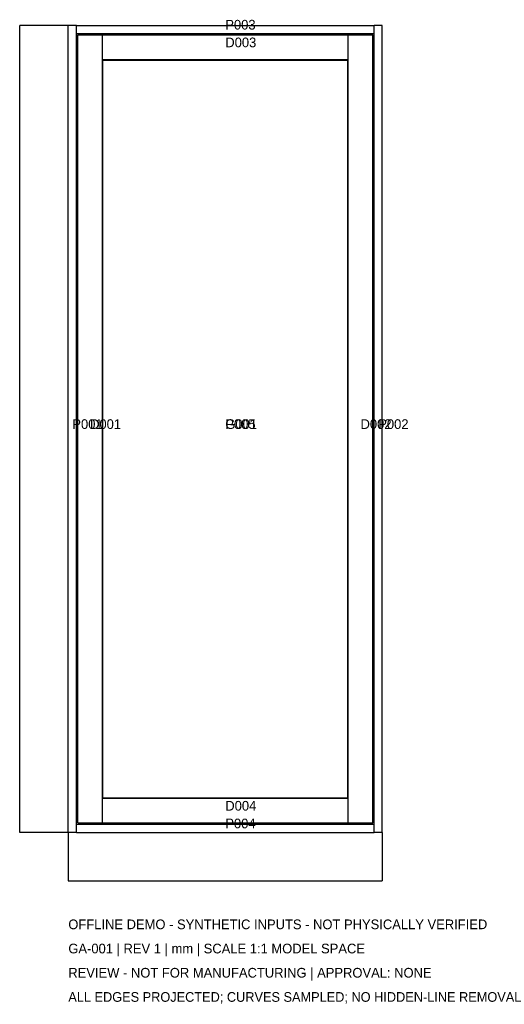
# Model space of a CAD drawing. Header units: millimetres. Extents: x -108 to 972, y -384 to 1813.
import ezdxf

# ---------------------------------------------------------------- set-up
doc = ezdxf.new("R2010")
doc.units = ezdxf.units.MM
for name, color, linetype in [('CAD', 7, 'Continuous'), ('DIMENSIONS', 2, 'Continuous'), ('NOTES', 3, 'Continuous')]:
    doc.layers.add(name, color=color, linetype=linetype)
doc.styles.add('OpenSansCondensed-Light', font='OpenSansCondensed-Light.ttf')
doc.dimstyles.new('EZDXF', dxfattribs={"dimtxt": 0.25, "dimasz": 0.175, "dimexe": 0.375, "dimexo": 0.125, "dimgap": 0.1, "dimtad": 1, "dimlfac": 100, "dimzin": 12, "dimdsep": 46, "dimtxsty": 'OpenSansCondensed-Light', "dimblk": 'ARCHTICK', "dimcen": 2.5, "dimazin": 3, "dimtfac": 0.5, "dimtmove": 2, "dimatfit": 3})

# ---------------------------------------------------------------- blocks, each defined once
blk = doc.blocks.new('_ARCHTICK')
at = {"color": 0, "linetype": 'BYBLOCK', "const_width": 0.15}
blk.add_lwpolyline([(-0.5, -0.5), (0.5, 0.5)], dxfattribs=at)

msp = doc.modelspace()

# ---------------------------------------------------------------- linework, layer by layer
at = {"layer": 'CAD'}
for points in [[(18, 1800), (0, 1800)], [(0, 1800), (0, 1800)], [(18, 1800), (0, 1800)], [(0, 0), (0, 1800)], [(0, 0), (0, 1800)], [(18, 1800), (18, 1800)], [(18, 0), (18, 1800)], [(18, 0), (18, 1800)], [(18, 1782), (18, 1800)], [(18, 1800), (18, 1800)], [(18, 1782), (18, 1800)], [(18, 1800), (682, 1800)], [(18, 1800), (682, 1800)], [(18, 1782), (18, 1782)], [(18, 1782), (682, 1782)], [(18, 1782), (682, 1782)], [(18, 1782), (18, 1782)], [(18, 1782), (682, 1782)], [(18, 1782), (682, 1782)], [(18, 18), (18, 1782)], [(18, 18), (18, 1782)], [(700, 1800), (682, 1800)], [(682, 1800), (682, 1800)], [(700, 1800), (682, 1800)], [(682, 0), (682, 1800)], [(682, 0), (682, 1800)], [(682, 1782), (682, 1800)], [(682, 1800), (682, 1800)], [(682, 1782), (682, 1800)], [(682, 1782), (682, 1782)], [(682, 1782), (682, 1782)], [(682, 18), (682, 1782)], [(682, 18), (682, 1782)], [(700, 1800), (700, 1800)], [(700, 0), (700, 1800)], [(700, 0), (700, 1800)], [(21, 1779), (21, 1779)], [(21, 1779), (76, 1779)], [(21, 1779), (76, 1779)], [(21, 21), (21, 1779)], [(21, 21), (21, 1779)], [(76, 1779), (76, 1779)], [(76, 21), (76, 1779)], [(76, 21), (76, 1779)], [(76, 1724), (76, 1779)], [(76, 1779), (76, 1779)], [(76, 1724), (76, 1779)], [(76, 1779), (624, 1779)], [(76, 1779), (624, 1779)], [(624, 1779), (624, 1779)], [(624, 1779), (679, 1779)], [(624, 1779), (679, 1779)], [(624, 21), (624, 1779)], [(624, 21), (624, 1779)], [(624, 1724), (624, 1779)], [(624, 1779), (624, 1779)], [(624, 1724), (624, 1779)], [(679, 1779), (679, 1779)], [(679, 21), (679, 1779)], [(679, 21), (679, 1779)], [(76, 1724), (76, 1724)], [(76, 1724), (624, 1724)], [(76, 1724), (624, 1724)], [(77, 1723), (77, 1723)], [(77, 1723), (623, 1723)], [(77, 1723), (623, 1723)], [(77, 77), (77, 1723)], [(77, 77), (77, 1723)], [(623, 1723), (623, 1723)], [(623, 77), (623, 1723)], [(623, 77), (623, 1723)], [(624, 1724), (624, 1724)], [(76, 21), (76, 76)], [(76, 76), (76, 76)], [(76, 21), (76, 76)], [(76, 76), (624, 76)], [(76, 76), (624, 76)], [(77, 77), (77, 77)], [(77, 77), (623, 77)], [(77, 77), (623, 77)], [(623, 77), (623, 77)], [(624, 21), (624, 76)], [(624, 76), (624, 76)], [(624, 21), (624, 76)], [(18, 0), (0, 0)], [(0, 0), (0, 0)], [(18, 0), (0, 0)], [(18, 0), (18, 18)], [(18, 18), (18, 18)], [(18, 0), (18, 18)], [(18, 18), (682, 18)], [(18, 18), (682, 18)], [(18, 18), (18, 18)], [(18, 18), (682, 18)], [(18, 18), (682, 18)], [(18, 0), (18, 0)], [(18, 0), (18, 0)], [(18, 0), (682, 0)], [(18, 0), (682, 0)], [(21, 21), (21, 21)], [(21, 21), (76, 21)], [(21, 21), (76, 21)], [(76, 21), (76, 21)], [(76, 21), (76, 21)], [(76, 21), (624, 21)], [(76, 21), (624, 21)], [(624, 21), (624, 21)], [(624, 21), (679, 21)], [(624, 21), (679, 21)], [(624, 21), (624, 21)], [(679, 21), (679, 21)], [(682, 0), (682, 18)], [(682, 18), (682, 18)], [(682, 0), (682, 18)], [(682, 18), (682, 18)], [(700, 0), (682, 0)], [(682, 0), (682, 0)], [(700, 0), (682, 0)], [(682, 0), (682, 0)], [(700, 0), (700, 0)]]:
    msp.add_lwpolyline(points, dxfattribs=at)

# ---------------------------------------------------------------- texts
at = {"layer": 'NOTES'}
for s, p in [('P003', (350, 1791)), ('D003', (350, 1751.5)), ('P001', (9, 900)), ('D001', (48.5, 900)), ('G001', (350, 900)), ('P005', (350, 900)), ('D002', (651.5, 900)), ('P002', (691, 900)), ('D004', (350, 48.5)), ('P004', (350, 9)), ('OFFLINE DEMO - SYNTHETIC INPUTS - NOT PHYSICALLY VERIFIED', (0, -216)), ('GA-001 | REV 1 | mm | SCALE 1:1 MODEL SPACE', (0, -270)), ('REVIEW - NOT FOR MANUFACTURING | APPROVAL: NONE', (0, -324)), ('ALL EDGES PROJECTED; CURVES SAMPLED; NO HIDDEN-LINE REMOVAL', (0, -378))]:
    msp.add_text(s, height=21.6, dxfattribs=at).set_placement(p)

# ---------------------------------------------------------------- dimensions: what is measured, and where the dimension line sits
at = {"layer": 'DIMENSIONS'}
msp.add_linear_dim(base=(-108, 0), p1=(0, 0), p2=(0, 1800), angle=90, dimstyle='EZDXF', dxfattribs=at).render()
msp.add_linear_dim(base=(0, -108), p1=(0, 0), p2=(700, 0), dimstyle='EZDXF', dxfattribs=at).render()

doc.saveas('drawing.dxf')
